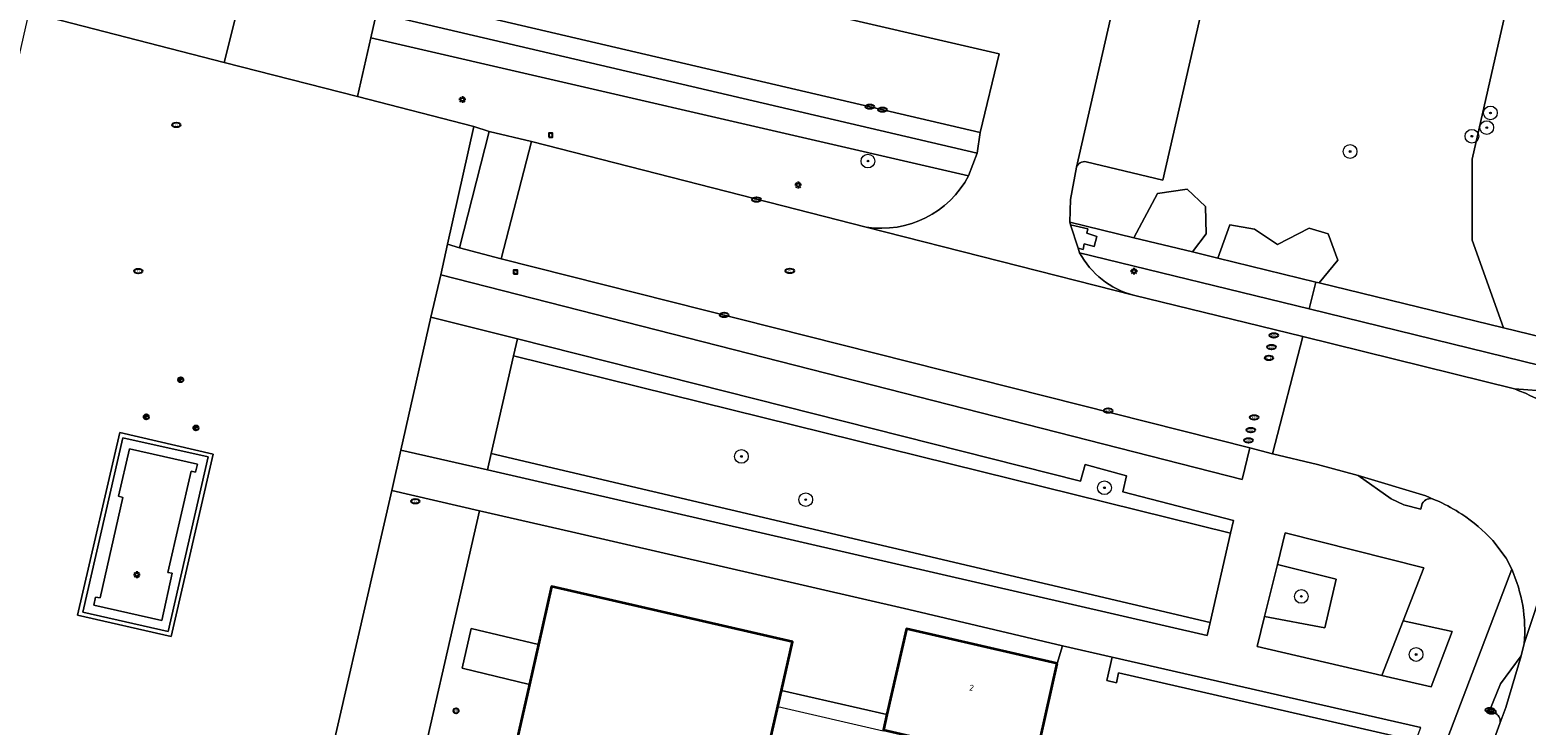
# Model space of a CAD drawing. Header units: metres. Extents: x 183765 to 187731, y 443805 to 446163.
# Tile 64 of 120: x 186251 to 186338, y 444548 to 444588. Entities that reach past the tile are written whole.
import ezdxf
from ezdxf.enums import TextEntityAlignment as Align

# ---------------------------------------------------------------- set-up
doc = ezdxf.new("R2010")
doc.units = ezdxf.units.M
doc.layers.get('0').update_dxf_attribs({"lineweight": 25})
for name, color, linetype, lineweight in [('B-WE-GR-BEPLANTING_CULTUUR_BODEMBEDEKKER-GV', 90, 'Continuous', 18), ('B-WE-GR-BEPLANTING_CULTUUR_BOSPLANTSOEN-GV', 90, 'Continuous', 18), ('B-WE-GR-BEPLANTING_CULTUUR_HEESTERS-GV', 90, 'Continuous', 18), ('B-WE-GR-BEPLANTING_CULTUUR_VASTE PLANTENVAK-GV', 90, 'Continuous', 18), ('B-WE-GR-BOOM-S', 253, 'Continuous', 25), ('B-WE-GR-HAAG-GV', 90, 'Continuous', 13), ('B-WE-IE-MEUBILAIR-S', 7, 'Continuous', 25), ('B-WE-IE-MEUBILAIR_WEGMEUBILAIR-GV', 7, 'Continuous', 18), ('B-WE-IE-TERREINAFSCHEIDING_KUNSTMATIG_MUUR-GV', 90, 'Continuous', 18), ('B-WE-OG-BEBOUWING-GV', 7, 'Continuous', 35), ('B-WE-OG-BEBOUWING-T18', 10, 'Continuous', 18), ('B-WE-OG-BEBOUWING_TRAP-GV', 7, 'Continuous', 18), ('B-WE-OG-TERREIN_BEGROEID-GV', 7, 'Continuous', 18), ('B-WE-VH-GESLOTENVERHARDING_ASFALT-GV', 10, 'Continuous', 18), ('B-WE-VH-ONVERHARD_ZAND-GV', 210, 'Continuous', 18), ('B-WE-VH-OPENVERHARDING-GV', 90, 'Continuous', 18), ('B-WE-VH-OPENVERHARDING_BETONSTRAATSTEEN-GV', 90, 'Continuous', 18), ('B-WE-VH-OPENVERHARDING_STRAATBAKSTEEN-GV', 90, 'Continuous', 18), ('B-WE-VH-OPENVERHARDING_TEGEL-GV', 90, 'Continuous', 18), ('B-WE-VH-ROOSTER-GV', 150, 'Continuous', 18)]:
    doc.layers.add(name, color=color, linetype=linetype, lineweight=lineweight)
doc.styles.add('NLCS-ISO', font='NLCS-ISO.ttf')
doc.styles.add('NLCS-ISO-M200-T18', font='NLCS-ISO.ttf', dxfattribs={"height": 0.36})

# ---------------------------------------------------------------- blocks, each defined once
blk = doc.blocks.new('SIE-MEUBILAIR_BORD_VERKEER-SO')
blk.add_lwpolyline([(-0.5625, -0.5625), (0.5625, -0.5625), (0.5625, 0.5625), (-0.5625, 0.5625)], close=True)
at = {"style": 'NLCS-ISO'}
blk.add_text('vb', height=0.75, dxfattribs=at).set_placement((0, 0), align=Align.MIDDLE_CENTER)
blk = doc.blocks.new('SIE-MEUBILAIR_PAAL_LICHTMAST-SO')
for points in [[(-0.62, 0), (-1, 0)], [(-0.71, 0.71), (-0.44, 0.44)], [(0, 1), (0, 0.62)], [(0.44, 0.44), (0.71, 0.71)], [(1, 0), (0.62, 0)], [(-0.71, -0.71), (-0.44, -0.44)], [(0, -0.62), (0, -1)], [(0.44, -0.44), (0.71, -0.71)]]:
    blk.add_lwpolyline(points)
blk.add_circle((0, 0), 0.5)
blk = doc.blocks.new('SIE-MEUBILAIR_PAAL_VERKEERSBORD-SO')
blk.add_circle((0, 0), 0.75)
at = {"style": 'NLCS-ISO'}
blk.add_text('vb', height=0.75, dxfattribs=at).set_placement((0, 0.07), align=Align.MIDDLE_CENTER)
blk = doc.blocks.new('SIE-MEUBILAIR_PAAL_VLAGGENMAST-SO')
h = blk.add_hatch(color=256)
h.dxf.hatch_style = 1
h.paths.add_polyline_path([(-0.18, 0.5), (0.32, 0.25), (-0.18, 0)])
blk.add_line((-0.18, 0), (-0.18, -0.47))
blk.add_lwpolyline([(-0.18, 0.5), (0.32, 0.25), (-0.18, 0)], close=True)
blk.add_circle((0, 0), 0.75)
blk = doc.blocks.new('SIE-MEUBILAIR_PUT_KOLK-SO')
blk.add_ellipse((0, 0), major_axis=(1.25, 0), ratio=0.54)
at = {"style": 'NLCS-ISO'}
blk.add_text('klk', height=0.75, dxfattribs=at).set_placement((0.03, 0), align=Align.MIDDLE_CENTER)
blk = doc.blocks.new('SIE-MEUBILAIR_PUT_RIOOLPUT-SO')
blk.add_ellipse((0, 0), major_axis=(1.25, 0), ratio=0.54)
at = {"style": 'NLCS-ISO'}
blk.add_text('ri', height=0.75, dxfattribs=at).set_placement((-0.04, 0.07), align=Align.MIDDLE_CENTER)
blk = doc.blocks.new('SGR-BOOM_GBKN-SO')
at = {"linetype": 'ByBlock', "lineweight": 18}
h = blk.add_hatch(color=0, dxfattribs=at)
h.dxf.hatch_style = 1
edge = h.paths.add_edge_path()
edge.add_arc((0, 0), 0.25, 0, 360)
at = {"color": 0, "linetype": 'ByBlock', "lineweight": 18}
for radius in [2, 0.25]:
    blk.add_circle((0, 0), radius, dxfattribs=at)
at = {"color": 0, "linetype": 'ByBlock', "lineweight": 18, "style": 'NLCS-ISO'}
blk.add_attdef('SOORT', (2.5, 0), '', height=1.5, dxfattribs=at)

msp = doc.modelspace()

# ---------------------------------------------------------------- linework, layer by layer
at = {"layer": 'B-WE-GR-BEPLANTING_CULTUUR_BODEMBEDEKKER-GV', "flags": 128}
msp.add_lwpolyline([(186323.211, 444557.139), (186322.462, 444554.113), (186325.979, 444553.453), (186326.64, 444556.3)], close=True, dxfattribs=at)
at = {"layer": 'B-WE-GR-BEPLANTING_CULTUUR_BOSPLANTSOEN-GV', "flags": 128}
msp.add_lwpolyline([(186341.669, 444618.283), (186339.925, 444614.125), (186337.18, 444603.59), (186337.29, 444592.835), (186334.545, 444580.765), (186334.545, 444576.045), (186336.385, 444570.925), (186340.123, 444570.012), (186346.546, 444586.595), (186352.601, 444602.586), (186357.801, 444615.937)], dxfattribs=at)
at = {"layer": 'B-WE-GR-BEPLANTING_CULTUUR_HEESTERS-GV', "flags": 128}
for points in [[(186314.857, 444576.185), (186318.268, 444575.351), (186319.073, 444576.402), (186319.027, 444577.991), (186317.953, 444579.005), (186316.242, 444578.763)], [(186319.747, 444574.99), (186325.453, 444573.596), (186325.649, 444573.548), (186326.732, 444574.873), (186326.172, 444576.402), (186325.067, 444576.735), (186323.22, 444575.796), (186321.873, 444576.689), (186320.435, 444576.931)]]:
    msp.add_lwpolyline(points, close=True, dxfattribs=at)
at = {"layer": 'B-WE-GR-BEPLANTING_CULTUUR_VASTE PLANTENVAK-GV', "flags": 128}
msp.add_lwpolyline([(186259.968, 444562.576), (186260.235, 444562.528), (186260.345, 444562.996), (186256.388, 444563.887), (186255.748, 444561.137), (186256.007, 444561.059), (186254.674, 444555.198), (186254.411, 444555.246), (186254.31, 444554.78), (186258.269, 444553.878), (186258.879, 444556.641), (186258.619, 444556.687)], close=True, dxfattribs=at)
at = {"layer": 'B-WE-GR-HAAG-GV', "flags": 128}
for points in [[(186270.435, 444587.827), (186305.237, 444579.785), (186305.741, 444581.106), (186270.767, 444589.283)], [(186274.504, 444574.014), (186321.153, 444562.094), (186321.609, 444563.941), (186278.018, 444574.95), (186275.602, 444575.585), (186274.902, 444575.799)], [(186278.974, 444570.299), (186278.746, 444569.305), (186320.486, 444558.973), (186320.656, 444559.717), (186314.209, 444561.379), (186314.434, 444562.307), (186312.017, 444562.982), (186311.742, 444562.003)], [(186277.441, 444563.607), (186277.226, 444562.67), (186319.123, 444553.004), (186319.296, 444553.761)], [(186323.211, 444557.139), (186326.64, 444556.3), (186325.979, 444553.453), (186322.462, 444554.113), (186322.034, 444552.382), (186329.301, 444550.687), (186330.536, 444553.873), (186331.73, 444556.957), (186323.669, 444558.993)], [(186331.555, 444547.646), (186313.603, 444551.756), (186313.277, 444550.399), (186313.851, 444550.255), (186313.969, 444550.844), (186330.573, 444547.038), (186319.715, 444518.511), (186320.576, 444518.595)]]:
    msp.add_lwpolyline(points, close=True, dxfattribs=at)
for points in [[(186336.855, 444556.871), (186333.142, 444547.07), (186335.558, 444546.242), (186336.165, 444547.886)], [(186337.396, 444551.831), (186337.585, 444552.547)], [(186335.926, 444548.465), (186335.568, 444548.632), (186336.195, 444550.204), (186337.396, 444551.831)]]:
    msp.add_lwpolyline(points, dxfattribs=at)
at = {"layer": 'B-WE-GR-HAAG-GV'}
for points in [[(186337.585, 444552.547, 0.126049), (186336.855, 444556.871)], [(186336.165, 444547.886, 0.356027), (186335.926, 444548.465)]]:
    msp.add_lwpolyline(points, format="xyb", dxfattribs=at)
at = {"layer": 'B-WE-IE-MEUBILAIR_WEGMEUBILAIR-GV', "flags": 128}
msp.add_lwpolyline([(186333.389, 444553.24), (186330.536, 444553.873), (186329.301, 444550.687), (186332.161, 444550.02)], close=True, dxfattribs=at)
at = {"layer": 'B-WE-IE-TERREINAFSCHEIDING_KUNSTMATIG_MUUR-GV', "flags": 128}
for points in [[(186255.996, 444564.527), (186253.667, 444554.374), (186258.636, 444553.244), (186260.974, 444563.414)], [(186260.345, 444562.996), (186260.235, 444562.528), (186259.968, 444562.576), (186258.619, 444556.687), (186258.879, 444556.641), (186258.269, 444553.878), (186254.31, 444554.78), (186254.411, 444555.246), (186254.674, 444555.198), (186256.007, 444561.059), (186255.748, 444561.137), (186256.388, 444563.887)]]:
    msp.add_lwpolyline(points, close=True, dxfattribs=at)
at = {"layer": 'B-WE-OG-BEBOUWING-GV', "flags": 128}
msp.add_lwpolyline([(186288.962, 444526.282), (186294.337, 444549.816), (186294.984, 444552.649), (186280.963, 444555.872), (186280.197, 444552.497), (186279.669, 444550.168), (186275.609, 444532.274)], dxfattribs=at)
msp.add_lwpolyline([(186310.386, 444551.388), (186301.612, 444553.401), (186300.484, 444548.412), (186300.282, 444547.521), (186308.599, 444545.597), (186309.066, 444545.489)], close=True, dxfattribs=at)
at = {"layer": 'B-WE-OG-BEBOUWING_TRAP-GV', "flags": 128}
msp.add_lwpolyline([(186294.337, 444549.816), (186294.121, 444548.869), (186300.269, 444547.464), (186300.282, 444547.521), (186300.484, 444548.412)], close=True, dxfattribs=at)
at = {"layer": 'B-WE-OG-TERREIN_BEGROEID-GV', "flags": 128}
for points in [[(186328.94, 444620.911), (186328.28, 444617.93), (186326.295, 444618.375), (186324.273, 444618.782), (186324.234, 444618.586), (186323.293, 444618.775), (186321.742, 444611.925), (186321.702, 444611.758), (186323.808, 444611.251), (186316.539, 444579.538), (186312.075, 444580.603)], [(186311.523, 444580.284), (186311.162, 444578.416), (186311.139, 444577.093), (186314.857, 444576.185), (186316.242, 444578.763), (186317.953, 444579.005), (186319.027, 444577.991), (186319.073, 444576.402), (186318.268, 444575.351), (186319.747, 444574.99), (186320.435, 444576.931), (186321.873, 444576.689), (186323.22, 444575.796), (186325.067, 444576.735), (186326.172, 444576.402), (186326.732, 444574.873), (186325.649, 444573.548), (186336.385, 444570.925), (186334.545, 444576.045), (186334.545, 444580.765), (186337.29, 444592.835), (186337.18, 444603.59)], [(186270.435, 444587.827), (186269.655, 444584.399), (186276.437, 444582.655), (186277.325, 444582.366), (186279.792, 444581.786), (186299.281, 444576.798)], [(186305.237, 444579.785), (186270.435, 444587.827)], [(186325.058, 444572.033), (186311.698, 444575.31)], [(186314.831, 444572.835), (186324.694, 444570.437), (186337.02, 444567.375), (186339.099, 444567.227), (186339.531, 444568.484), (186325.058, 444572.033)]]:
    msp.add_lwpolyline(points, dxfattribs=at)
for points in [[(186217.179, 444600.123), (186216.905, 444598.209), (186235.145, 444593.329), (186247.433, 444590.085), (186249.896, 444589.466), (186250.534, 444589.317), (186261.904, 444586.393), (186262.7, 444589.549)], [(186278.746, 444569.305), (186277.441, 444563.607), (186319.296, 444553.761), (186320.486, 444558.973)], [(186330.573, 444547.038), (186313.969, 444550.844), (186313.851, 444550.255), (186313.277, 444550.399), (186313.603, 444551.756), (186310.712, 444552.417), (186310.386, 444551.388), (186309.066, 444545.489), (186311.995, 444544.747), (186304.622, 444531.341), (186304.209, 444529.04), (186305.071, 444526.735), (186306.832, 444522.645), (186307.299, 444520.234), (186306.549, 444515.916), (186306.856, 444510.948), (186308.495, 444511.613), (186310.167, 444510.638), (186311.401, 444505.168), (186316.681, 444510.371), (186315.316, 444513.166), (186316.437, 444516.464), (186318.272, 444518.371), (186319.715, 444518.511)]]:
    msp.add_lwpolyline(points, close=True, dxfattribs=at)
at = {"layer": 'B-WE-OG-TERREIN_BEGROEID-GV'}
for points in [[(186312.075, 444580.603, 0.377827), (186311.523, 444580.284)], [(186299.281, 444576.798, 0.319144), (186305.237, 444579.785)], [(186311.698, 444575.31, 0.208268), (186314.831, 444572.835)]]:
    msp.add_lwpolyline(points, format="xyb", dxfattribs=at)
at = {"layer": 'B-WE-VH-GESLOTENVERHARDING_ASFALT-GV', "flags": 128}
for points in [[(186337.02, 444567.375), (186324.694, 444570.437), (186322.937, 444563.604), (186325.553, 444562.975), (186327.921, 444562.327), (186331.86, 444561.14), (186332.319, 444560.942), (186332.624, 444560.81)], [(186341.511, 444564.424), (186337.585, 444552.547), (186337.396, 444551.831), (186336.507, 444548.812), (186336.165, 444547.886), (186335.558, 444546.242), (186335.324, 444545.616), (186330.519, 444532.763), (186329.34, 444529.369), (186328.747, 444528.083), (186324.096, 444515.691), (186323.114, 444513.054), (186320.49, 444506.006), (186319.03, 444502.101), (186312.927, 444485.769), (186312.134, 444483.754), (186307.681, 444471.743), (186306.185, 444468.04), (186312.588, 444465.42), (186313.544, 444468.969), (186315.434, 444474.077), (186326.882, 444504.579), (186330.671, 444514.737), (186332.535, 444519.742)], [(186337.585, 444552.547), (186341.511, 444564.424)], [(186335.747, 444558.537), (186336.538, 444557.513), (186336.855, 444556.871)]]:
    msp.add_lwpolyline(points, dxfattribs=at)
at = {"layer": 'B-WE-VH-GESLOTENVERHARDING_ASFALT-GV'}
for points in [[(186341.511, 444564.424, 0.112051), (186337.02, 444567.375)], [(186332.624, 444560.81, -0.039545), (186333.943, 444560.084)], [(186333.943, 444560.084, -0.062392), (186335.747, 444558.537)], [(186336.855, 444556.871, -0.126049), (186337.585, 444552.547)]]:
    msp.add_lwpolyline(points, format="xyb", dxfattribs=at)
at = {"layer": 'B-WE-VH-ONVERHARD_ZAND-GV', "flags": 128}
for points in [[(186270.435, 444587.827), (186305.237, 444579.785), (186305.741, 444581.106), (186270.767, 444589.283)], [(186278.018, 444574.95), (186275.602, 444575.585), (186274.902, 444575.799), (186274.504, 444574.014), (186321.153, 444562.094), (186321.609, 444563.941)], [(186278.974, 444570.299), (186278.746, 444569.305), (186320.486, 444558.973), (186320.656, 444559.717), (186314.209, 444561.379), (186314.434, 444562.307), (186312.017, 444562.982), (186311.742, 444562.003)], [(186258.82, 444552.955), (186261.249, 444563.58), (186255.813, 444564.829), (186253.363, 444554.196)], [(186258.636, 444553.244), (186253.667, 444554.374), (186255.996, 444564.527), (186260.974, 444563.414)], [(186277.441, 444563.607), (186277.226, 444562.67), (186319.123, 444553.004), (186319.296, 444553.761)], [(186323.211, 444557.139), (186326.64, 444556.3), (186325.979, 444553.453), (186322.462, 444554.113), (186322.034, 444552.382), (186329.301, 444550.687), (186330.536, 444553.873), (186331.73, 444556.957), (186323.669, 444558.993)], [(186330.536, 444553.873), (186329.301, 444550.687), (186332.161, 444550.02), (186333.389, 444553.24)], [(186331.555, 444547.646), (186313.603, 444551.756), (186313.277, 444550.399), (186313.851, 444550.255), (186313.969, 444550.844), (186330.573, 444547.038), (186319.715, 444518.511), (186320.576, 444518.595)]]:
    msp.add_lwpolyline(points, close=True, dxfattribs=at)
for points in [[(186336.855, 444556.871), (186333.142, 444547.07), (186335.558, 444546.242), (186336.165, 444547.886)], [(186337.396, 444551.831), (186337.585, 444552.547)], [(186335.926, 444548.465), (186335.568, 444548.632), (186336.195, 444550.204), (186337.396, 444551.831)]]:
    msp.add_lwpolyline(points, dxfattribs=at)
at = {"layer": 'B-WE-VH-ONVERHARD_ZAND-GV'}
for points in [[(186337.585, 444552.547, 0.126049), (186336.855, 444556.871)], [(186336.165, 444547.886, 0.356027), (186335.926, 444548.465)]]:
    msp.add_lwpolyline(points, format="xyb", dxfattribs=at)
at = {"layer": 'B-WE-VH-OPENVERHARDING-GV', "flags": 128}
msp.add_lwpolyline([(186272.211, 444594.947), (186271.054, 444590.459), (186305.906, 444582.314), (186307.009, 444586.889)], close=True, dxfattribs=at)
for points in [[(186327.921, 444562.327), (186329.843, 444560.966), (186330.567, 444560.621), (186331.568, 444560.373), (186331.648, 444560.695)], [(186332.319, 444560.942), (186331.86, 444561.14), (186327.921, 444562.327)]]:
    msp.add_lwpolyline(points, dxfattribs=at)
at = {"layer": 'B-WE-VH-OPENVERHARDING-GV'}
msp.add_lwpolyline([(186331.648, 444560.695, -0.395717), (186332.319, 444560.942)], format="xyb", dxfattribs=at)
at = {"layer": 'B-WE-VH-OPENVERHARDING_BETONSTRAATSTEEN-GV', "flags": 128}
for points in [[(186318.967, 444612.914), (186311.523, 444580.284)], [(186312.075, 444580.603), (186316.539, 444579.538), (186323.808, 444611.251)], [(186339.099, 444567.227), (186337.02, 444567.375)], [(186337.396, 444551.831), (186336.195, 444550.204), (186335.568, 444548.632), (186335.926, 444548.465)], [(186336.165, 444547.886), (186336.507, 444548.812), (186337.396, 444551.831)]]:
    msp.add_lwpolyline(points, dxfattribs=at)
msp.add_lwpolyline([(186279.792, 444581.786), (186277.325, 444582.366), (186275.602, 444575.585), (186278.018, 444574.95)], close=True, dxfattribs=at)
at = {"layer": 'B-WE-VH-OPENVERHARDING_BETONSTRAATSTEEN-GV'}
for points in [[(186311.523, 444580.284, -0.377827), (186312.075, 444580.603)], [(186337.02, 444567.375, -0.112051), (186341.511, 444564.424)], [(186335.926, 444548.465, -0.356027), (186336.165, 444547.886)]]:
    msp.add_lwpolyline(points, format="xyb", dxfattribs=at)
at = {"layer": 'B-WE-VH-OPENVERHARDING_STRAATBAKSTEEN-GV', "flags": 128}
for points in [[(186311.698, 444575.31), (186311.608, 444575.581), (186311.16, 444576.938), (186311.139, 444577.093), (186311.162, 444578.416), (186311.523, 444580.284), (186318.967, 444612.914)], [(186215.404, 444609.775), (186218.462, 444609.3), (186253.752, 444604.674), (186260.695, 444599.568), (186264.075, 444597.081), (186264.342, 444596.679), (186272.211, 444594.947), (186307.009, 444586.889), (186305.906, 444582.314), (186305.741, 444581.106), (186305.237, 444579.785)], [(186299.281, 444576.798), (186314.831, 444572.835)], [(186275.609, 444532.274), (186279.669, 444550.168), (186275.746, 444551.106), (186276.269, 444553.42), (186280.197, 444552.497), (186280.963, 444555.872), (186294.984, 444552.649), (186294.337, 444549.816), (186300.484, 444548.412), (186301.612, 444553.401), (186310.386, 444551.388), (186310.712, 444552.417), (186301.753, 444554.532), (186282.12, 444559.048), (186276.757, 444560.283), (186272.195, 444540.308)], [(186308.599, 444545.597), (186300.282, 444547.521), (186300.484, 444548.412), (186294.337, 444549.816), (186288.962, 444526.282), (186298.541, 444524.112)]]:
    msp.add_lwpolyline(points, dxfattribs=at)
for points in [[(186271.054, 444590.459), (186272.211, 444594.947), (186264.342, 444596.679), (186264.378, 444596.201), (186263.093, 444591.107), (186262.7, 444589.549), (186261.904, 444586.393), (186269.655, 444584.399), (186270.435, 444587.827), (186270.767, 444589.283), (186305.741, 444581.106), (186305.906, 444582.314)], [(186274.504, 444574.014), (186274.902, 444575.799), (186276.437, 444582.655), (186269.655, 444584.399), (186261.904, 444586.393), (186250.534, 444589.317), (186248.981, 444582.47), (186248.519, 444580.442), (186247.966, 444578.073), (186246.056, 444569.611), (186245.536, 444567.424), (186243.987, 444560.613), (186240.967, 444547.411), (186240.686, 444546.186), (186246.711, 444544.792), (186246.78, 444545.091), (186251.247, 444544.06), (186251.185, 444543.788), (186266.785, 444540.225), (186267.065, 444541.467), (186271.649, 444561.46), (186272.178, 444563.803), (186273.932, 444571.562)], [(186277.325, 444582.366), (186276.437, 444582.655), (186274.902, 444575.799), (186275.602, 444575.585)], [(186299.281, 444576.798), (186279.792, 444581.786), (186278.018, 444574.95), (186321.609, 444563.941), (186322.937, 444563.604), (186324.694, 444570.437), (186314.831, 444572.835)], [(186278.746, 444569.305), (186278.974, 444570.299), (186273.932, 444571.562), (186272.178, 444563.803), (186277.226, 444562.67), (186277.441, 444563.607)], [(186258.82, 444552.955), (186253.363, 444554.196), (186255.813, 444564.829), (186261.249, 444563.58)], [(186276.757, 444560.283), (186271.649, 444561.46), (186267.065, 444541.467), (186272.195, 444540.308)]]:
    msp.add_lwpolyline(points, close=True, dxfattribs=at)
at = {"layer": 'B-WE-VH-OPENVERHARDING_STRAATBAKSTEEN-GV'}
for points in [[(186305.237, 444579.785, -0.319144), (186299.281, 444576.798)], [(186314.831, 444572.835, -0.208268), (186311.698, 444575.31)]]:
    msp.add_lwpolyline(points, format="xyb", dxfattribs=at)
at = {"layer": 'B-WE-VH-OPENVERHARDING_TEGEL-GV', "flags": 128}
for points in [[(186319.747, 444574.99), (186318.268, 444575.351), (186314.857, 444576.185), (186311.139, 444577.093), (186311.16, 444576.938), (186312.173, 444576.699), (186312.118, 444576.441), (186312.692, 444576.262), (186312.543, 444575.679), (186311.971, 444575.823), (186311.898, 444575.504), (186311.608, 444575.581), (186311.698, 444575.31), (186325.058, 444572.033), (186325.453, 444573.596)], [(186312.118, 444576.441), (186312.173, 444576.699), (186311.16, 444576.938), (186311.608, 444575.581), (186311.898, 444575.504), (186311.971, 444575.823), (186312.543, 444575.679), (186312.692, 444576.262)], [(186325.649, 444573.548), (186325.453, 444573.596), (186325.058, 444572.033), (186339.531, 444568.484), (186340.123, 444570.012), (186336.385, 444570.925)], [(186323.211, 444557.139), (186323.669, 444558.993), (186331.73, 444556.957), (186330.536, 444553.873), (186333.389, 444553.24), (186332.161, 444550.02), (186329.301, 444550.687), (186322.034, 444552.382), (186322.462, 444554.113)], [(186280.197, 444552.497), (186276.269, 444553.42), (186275.746, 444551.106), (186279.669, 444550.168)]]:
    msp.add_lwpolyline(points, close=True, dxfattribs=at)
for points in [[(186331.648, 444560.695), (186331.568, 444560.373), (186330.567, 444560.621), (186329.843, 444560.966), (186327.921, 444562.327), (186325.553, 444562.975), (186322.937, 444563.604), (186321.609, 444563.941), (186321.153, 444562.094), (186274.504, 444574.014), (186273.932, 444571.562), (186278.974, 444570.299), (186311.742, 444562.003), (186312.017, 444562.982), (186314.434, 444562.307), (186314.209, 444561.379), (186320.656, 444559.717), (186320.486, 444558.973), (186319.296, 444553.761), (186319.123, 444553.004), (186277.226, 444562.67), (186272.178, 444563.803), (186271.649, 444561.46), (186276.757, 444560.283), (186282.12, 444559.048), (186301.753, 444554.532), (186310.712, 444552.417), (186313.603, 444551.756), (186331.555, 444547.646)], [(186332.624, 444560.81), (186332.319, 444560.942)], [(186333.142, 444547.07), (186336.855, 444556.871), (186336.538, 444557.513), (186335.747, 444558.537)]]:
    msp.add_lwpolyline(points, dxfattribs=at)
at = {"layer": 'B-WE-VH-OPENVERHARDING_TEGEL-GV'}
for points in [[(186332.319, 444560.942, 0.395717), (186331.648, 444560.695)], [(186333.943, 444560.084, 0.039545), (186332.624, 444560.81)], [(186335.747, 444558.537, 0.062392), (186333.943, 444560.084)]]:
    msp.add_lwpolyline(points, format="xyb", dxfattribs=at)
at = {"layer": 'B-WE-VH-ROOSTER-GV', "flags": 128}
for points in [[(186258.82, 444552.955), (186261.249, 444563.58), (186255.813, 444564.829), (186253.363, 444554.196)], [(186258.636, 444553.244), (186253.667, 444554.374), (186255.996, 444564.527), (186260.974, 444563.414)]]:
    msp.add_lwpolyline(points, close=True, dxfattribs=at)

# ---------------------------------------------------------------- block references
at = {"layer": 'B-WE-GR-BOOM-S', "xscale": 0.2, "yscale": 0.2, "zscale": 0.2}
for p in [(186335.616, 444583.449), (186335.401, 444582.595), (186334.536, 444582.092), (186327.444, 444581.205), (186299.377, 444580.649), (186292.011, 444563.444), (186313.146, 444561.62), (186295.751, 444560.925), (186324.607, 444555.294), (186331.289, 444551.908)]:
    msp.add_blockref('SGR-BOOM_GBKN-SO', p, dxfattribs=at)
at = {"layer": 'B-WE-IE-MEUBILAIR-S', "xscale": 0.2, "yscale": 0.2, "zscale": 0.2}
for name, p in [('SIE-MEUBILAIR_PAAL_LICHTMAST-SO', (186275.768, 444584.231)), ('SIE-MEUBILAIR_PUT_KOLK-SO', (186299.493, 444583.816)), ('SIE-MEUBILAIR_PUT_KOLK-SO', (186300.228, 444583.641)), ('SIE-MEUBILAIR_PUT_RIOOLPUT-SO', (186259.112, 444582.75)), ('SIE-MEUBILAIR_BORD_VERKEER-SO', (186280.903, 444582.153)), ('SIE-MEUBILAIR_PAAL_LICHTMAST-SO', (186295.311, 444579.255)), ('SIE-MEUBILAIR_PUT_KOLK-SO', (186292.89, 444578.406)), ('SIE-MEUBILAIR_PUT_RIOOLPUT-SO', (186256.899, 444574.241)), ('SIE-MEUBILAIR_BORD_VERKEER-SO', (186278.861, 444574.185)), ('SIE-MEUBILAIR_PUT_RIOOLPUT-SO', (186294.834, 444574.251)), ('SIE-MEUBILAIR_PAAL_LICHTMAST-SO', (186314.864, 444574.232)), ('SIE-MEUBILAIR_PUT_KOLK-SO', (186291.008, 444571.685)), ('SIE-MEUBILAIR_PUT_KOLK-SO', (186322.871, 444569.813)), ('SIE-MEUBILAIR_PUT_KOLK-SO', (186323.007, 444570.495)), ('SIE-MEUBILAIR_PUT_KOLK-SO', (186322.724, 444569.178)), ('SIE-MEUBILAIR_PAAL_VLAGGENMAST-SO', (186259.368, 444567.909)), ('SIE-MEUBILAIR_PAAL_VLAGGENMAST-SO', (186257.361, 444565.746)), ('SIE-MEUBILAIR_PUT_KOLK-SO', (186313.355, 444566.114)), ('SIE-MEUBILAIR_PUT_KOLK-SO', (186321.863, 444565.715)), ('SIE-MEUBILAIR_PAAL_VLAGGENMAST-SO', (186260.252, 444565.103)), ('SIE-MEUBILAIR_PUT_KOLK-SO', (186321.662, 444564.978)), ('SIE-MEUBILAIR_PUT_KOLK-SO', (186321.526, 444564.376)), ('SIE-MEUBILAIR_PUT_RIOOLPUT-SO', (186273.026, 444560.833)), ('SIE-MEUBILAIR_PAAL_LICHTMAST-SO', (186256.813, 444556.554)), ('SIE-MEUBILAIR_PAAL_VERKEERSBORD-SO', (186275.396, 444548.627)), ('SIE-MEUBILAIR_PUT_KOLK-SO', (186335.584, 444548.674)), ('SIE-MEUBILAIR_PUT_KOLK-SO', (186335.679, 444548.58))]:
    msp.add_blockref(name, p, dxfattribs=at)

# ---------------------------------------------------------------- texts
at = {"layer": 'B-WE-OG-BEBOUWING-T18', "style": 'NLCS-ISO-M200-T18'}
msp.add_text('2', height=0.36, rotation=347.1, dxfattribs=at).set_placement((186305.409, 444549.965), align=Align.MIDDLE)

doc.saveas('drawing.dxf')
